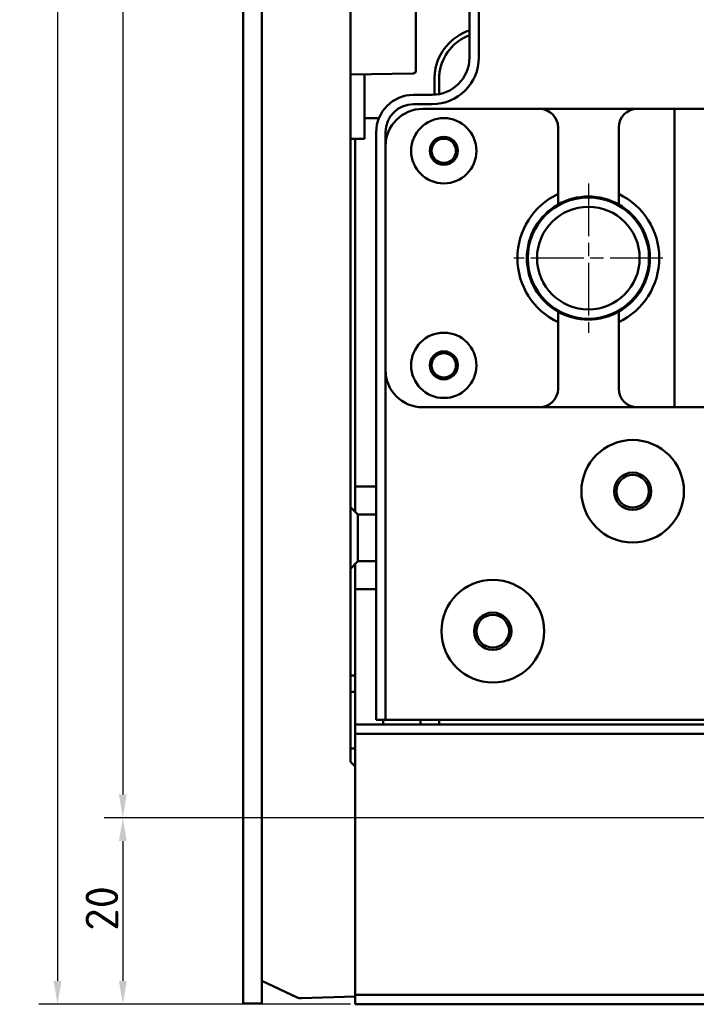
# Model space of a CAD drawing. Header units: millimetres. Extents: x 0 to 2239, y -60 to 841.
# Tile 147 of 165: x 794 to 866, y 439 to 545. Entities that reach past the tile are written whole.
import ezdxf

# ---------------------------------------------------------------- set-up
doc = ezdxf.new("R2010")
doc.units = ezdxf.units.MM
doc.linetypes.add('CHAIN', pattern=[0.3543, 0.2362, -0.0295, 0.0591, -0.0295])
for name, color, linetype, lineweight in [('Bemaßung (ISO)', 7, 'Continuous', 25), ('Mittelpunktmarkierung (ISO)', 7, 'Continuous', 25), ('Sichtbar (ISO)', 7, 'Continuous', 50)]:
    doc.layers.add(name, color=color, linetype=linetype, lineweight=lineweight)
doc.styles.add('Notiztext (DIN)', font='isocpeur.ttf')
doc.dimstyles.new('Standard (DIN)', dxfattribs={"dimtxt": 3.5, "dimasz": 2.5, "dimexe": 2, "dimexo": 0.5, "dimgap": 0.5, "dimtad": 1, "dimrnd": 1e-08, "dimtxsty": 'Notiztext (DIN)', "dimcen": 0.09, "dimdle": 10, "dimclrd": 256, "dimclre": 256, "dimclrt": 256, "dimadec": 0, "dimazin": 0, "dimtfac": 1, "dimtmove": 0, "dimatfit": 3, "dimfxl": 1, "dimtolj": 1, "dimtzin": 0, "dimlwd": -1, "dimlwe": -1, "dimarcsym": 0})

# ---------------------------------------------------------------- blocks, each defined once
blk = doc.blocks.new('*D20')
at = {"layer": 'Bemaßung (ISO)', "transparency": 16777216}
for p, q in [((829, 689.47), (795.59, 689.47)), ((797.59, 686.97), (797.59, 441.97)), ((829, 439.47), (795.59, 439.47))]:
    blk.add_line(p, q, dxfattribs=at)
for points in [[(797.17, 686.97), (798.01, 686.97), (797.59, 689.47)], [(797.17, 441.97), (798.01, 441.97), (797.59, 439.47)]]:
    blk.add_solid(points, dxfattribs=at)
at = {"layer": 'Defpoints', "color": 0, "transparency": 16777216}
for p in [(829.5, 689.47), (797.59, 439.47), (829.5, 439.47)]:
    blk.add_point(p, dxfattribs=at)
at = {"layer": 'Bemaßung (ISO)', "transparency": 16777216, "insert": (793.59, 561.14), "char_height": 3.5, "attachment_point": 1, "rotation": 90, "style": 'Notiztext (DIN)'}
blk.add_mtext('\\A1;250', dxfattribs=at)
blk = doc.blocks.new('*D25')
at = {"layer": 'Bemaßung (ISO)', "transparency": 16777216}
for p, q in [((888.5, 669.47), (802.59, 669.47)), ((804.59, 666.97), (804.59, 461.97)), ((888.5, 459.47), (802.59, 459.47))]:
    blk.add_line(p, q, dxfattribs=at)
for points in [[(804.17, 666.97), (805.01, 666.97), (804.59, 669.47)], [(804.17, 461.97), (805.01, 461.97), (804.59, 459.47)]]:
    blk.add_solid(points, dxfattribs=at)
at = {"layer": 'Defpoints', "color": 0, "transparency": 16777216}
for p in [(889, 669.47), (804.59, 459.47), (889, 459.47)]:
    blk.add_point(p, dxfattribs=at)
at = {"layer": 'Bemaßung (ISO)', "transparency": 16777216, "insert": (800.59, 561.51), "char_height": 3.5, "attachment_point": 1, "rotation": 90, "style": 'Notiztext (DIN)'}
blk.add_mtext('\\A1;210', dxfattribs=at)
blk = doc.blocks.new('*D26')
at = {"layer": 'Bemaßung (ISO)', "transparency": 16777216}
for p, q in [((888.5, 459.47), (802.59, 459.47)), ((804.59, 456.97), (804.59, 441.97)), ((829, 439.47), (802.59, 439.47))]:
    blk.add_line(p, q, dxfattribs=at)
for points in [[(804.17, 456.97), (805.01, 456.97), (804.59, 459.47)], [(804.17, 441.97), (805.01, 441.97), (804.59, 439.47)]]:
    blk.add_solid(points, dxfattribs=at)
at = {"layer": 'Defpoints', "color": 0, "transparency": 16777216}
for p in [(889, 459.47), (804.59, 439.47), (829.5, 439.47)]:
    blk.add_point(p, dxfattribs=at)
at = {"layer": 'Bemaßung (ISO)', "transparency": 16777216, "insert": (800.59, 447.36), "char_height": 3.5, "attachment_point": 1, "rotation": 90, "style": 'Notiztext (DIN)'}
blk.add_mtext('\\A1;20', dxfattribs=at)

msp = doc.modelspace()

# ---------------------------------------------------------------- linework, layer by layer
at = {"layer": 'Mittelpunktmarkierung (ISO)', "linetype": 'CHAIN', "ltscale": 23.990969}
for p, q in [((854.499, 527.471), (854.499, 511.471)), ((862.499, 519.471), (846.499, 519.471))]:
    msp.add_line(p, q, dxfattribs=at)
at = {"layer": 'Sichtbar (ISO)'}
for p, q in [((817.499, 439.546), (817.499, 689.396)), ((819.499, 439.546), (819.499, 689.396)), ((841.749, 587.971), (841.749, 540.971)), ((842.749, 587.971), (842.749, 540.971)), ((828.999, 553.971), (828.999, 465.471)), ((835.999, 548.921), (835.999, 539.557)), ((835.704, 539.257), (828.999, 539.14)), ((830.499, 539.167), (830.499, 532.271)), ((837.999, 538.581), (837.999, 536.978)), ((838.499, 538.67), (838.499, 537.042)), ((837.749, 536.971), (835.749, 536.971)), ((837.749, 535.971), (835.749, 535.971)), ((849.249, 535.471), (836.749, 535.471)), ((849.249, 535.471), (859.749, 535.471)), ((863.749, 535.471), (859.749, 535.471)), ((870.049, 535.471), (863.749, 535.471)), ((863.749, 503.471), (863.749, 535.471)), ((830.499, 534.471), (832.041, 534.471)), ((851.249, 526.341), (851.249, 533.471)), ((857.749, 526.341), (857.749, 533.471)), ((828.999, 532.271), (830.499, 532.271)), ((829.499, 498.971), (829.499, 532.271)), ((831.749, 532.971), (831.749, 469.971)), ((832.749, 532.971), (832.749, 531.471)), ((832.749, 531.471), (832.749, 507.471)), ((851.249, 505.471), (851.249, 512.601)), ((857.749, 505.471), (857.749, 512.601)), ((832.749, 507.471), (832.749, 469.971)), ((836.749, 503.471), (849.249, 503.471)), ((859.749, 503.471), (849.249, 503.471)), ((859.749, 503.471), (863.749, 503.471)), ((870.049, 503.471), (863.749, 503.471)), ((829.499, 498.971), (829.499, 494.971)), ((829.499, 494.971), (831.749, 494.971)), ((829.499, 492.271), (829.499, 494.971)), ((829.799, 491.971), (828.999, 492.771)), ((829.799, 486.971), (829.799, 491.971)), ((829.799, 491.971), (831.749, 491.971)), ((829.799, 486.971), (828.999, 486.171)), ((829.499, 483.971), (829.499, 486.671)), ((829.799, 486.971), (831.749, 486.971)), ((831.749, 483.971), (829.499, 483.971)), ((829.499, 483.971), (829.499, 479.971)), ((829.499, 474.723), (829.499, 479.971)), ((828.999, 474.723), (829.499, 474.723)), ((829.499, 474.723), (829.499, 472.971)), ((828.999, 472.971), (829.499, 472.971)), ((829.499, 472.971), (829.499, 469.471)), ((831.749, 469.971), (832.749, 469.971)), ((832.499, 469.471), (832.499, 469.971)), ((832.749, 469.971), (885.749, 469.971)), ((836.499, 469.471), (836.499, 469.971)), ((838.499, 469.471), (838.499, 469.971)), ((829.499, 469.471), (888.999, 469.471)), ((829.499, 469.471), (829.499, 468.471)), ((829.499, 468.471), (888.999, 468.471)), ((829.499, 440.471), (829.499, 468.471)), ((828.999, 466.911), (829.499, 466.911)), ((828.999, 465.471), (829.499, 464.971)), ((819.499, 441.971), (823.279, 440.211)), ((823.736, 440.119), (829.499, 440.32)), ((829.499, 440.471), (888.999, 440.471)), ((829.499, 440.471), (829.499, 439.471)), ((819.499, 439.546), (817.499, 439.546)), ((829.499, 439.471), (888.999, 439.471))]:
    msp.add_line(p, q, dxfattribs=at)
for centre, radius in [((838.999, 530.971), 3.5), ((838.999, 530.971), 1.5), ((838.999, 530.971), 1.3), ((854.499, 519.471), 6.5), ((854.499, 519.471), 5.5), ((838.999, 507.971), 3.5), ((838.999, 507.971), 1.5), ((838.999, 507.971), 1.3), ((859.249, 494.471), 5.5), ((859.249, 494.471), 2), ((859.249, 494.471), 1.75), ((844.249, 479.471), 5.5), ((844.249, 479.471), 2), ((844.249, 479.471), 1.75)]:
    msp.add_circle(centre, radius, dxfattribs=at)
for centre, radius, start, end in [((843.499, 538.671), 5.5, 108.553, 171.63649), ((843.499, 538.671), 5, 110.48732, 171.63761), ((837.749, 540.971), 5, 270, 0), ((837.749, 540.971), 4, 270, 0), ((835.699, 539.557), 0.3, 271, 0), ((835.749, 532.971), 4, 90, 180), ((835.749, 532.971), 3, 90, 180), ((836.749, 531.471), 4, 90, 180), ((849.249, 533.471), 2, 0, 90), ((859.749, 533.471), 2, 90, 180), ((854.499, 519.471), 7.6, 115.31735, 244.68265), ((854.499, 519.471), 6.6, 60.49996, 119.50004), ((854.499, 519.471), 7.6, 295.31735, 64.68265), ((854.499, 519.471), 6.6, 119.50004, 240.49996), ((854.499, 519.471), 6.6, 299.50004, 60.49996), ((854.499, 519.471), 6.6, 240.49996, 299.50004), ((836.749, 507.471), 4, 180, 270), ((849.249, 505.471), 2, 270, 0), ((859.749, 505.471), 2, 180, 270), ((823.701, 441.118), 1, 245.04348, 272)]:
    msp.add_arc(centre, radius, start, end, dxfattribs=at)
for points, knots in [([(838.057, 539.471), (838.038, 539.322), (838.023, 539.173), (838.004, 538.875), (837.999, 538.728), (837.999, 538.581)], [-0.089744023, -0.089744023, -0.089744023, -0.089744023, -0.044746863, -0.044746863, -0.000001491, -0.000001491, -0.000001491, -0.000001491]), ([(838.499, 538.67), (838.499, 538.791), (838.503, 538.913), (838.521, 539.157), (838.534, 539.277), (838.552, 539.398)], [0.00000159, 0.00000159, 0.00000159, 0.00000159, 0.037016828, 0.037016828, 0.073520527, 0.073520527, 0.073520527, 0.073520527])]:
    msp.add_open_spline(points, degree=3, knots=knots, dxfattribs=at)
for points, weights in [([(851.249, 526.341), (851.249, 525.738), (851.249, 525.215)], [1.01197299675, 1.01637057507, 1.01437217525]), ([(857.749, 525.215), (857.749, 525.738), (857.749, 526.341)], [1.01437217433, 1.01637057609, 1.01197299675]), ([(851.249, 513.726), (851.249, 513.203), (851.249, 512.601)], [1.01437217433, 1.01637057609, 1.01197299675]), ([(857.749, 512.601), (857.749, 513.203), (857.749, 513.726)], [1.01197299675, 1.01637057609, 1.01437217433])]:
    msp.add_rational_spline(points, weights, degree=2, dxfattribs=at)

# ---------------------------------------------------------------- dimensions: what is measured, and where the dimension line sits
at = {"layer": 'Bemaßung (ISO)'}
for base, p1, p2, picture, middle in [((797.591, 439.471), (829.499, 689.471), (829.499, 439.471), '*D20', (797.591, 564.461)), ((804.591, 459.471), (888.999, 669.471), (888.999, 459.471), '*D25', (804.591, 564.481)), ((804.591, 439.471), (888.999, 459.471), (829.499, 439.471), '*D26', (804.591, 449.461))]:
    dim = msp.add_linear_dim(base=base, p1=p1, p2=p2, angle=90, dimstyle='Standard (DIN)', override={"dimgap": 0.5, "dimdec": 2, "dimtol": 0, "dimlim": 0, "dimtp": 0, "dimtm": 0, "dimtdec": 2, "dimtofl": 0, "dimatfit": 1}, dxfattribs=at)
    dim.commit()
    dim.dimension.update_dxf_attribs({"geometry": picture, "text_midpoint": middle, "dimtype": 160})

doc.saveas('drawing.dxf')
